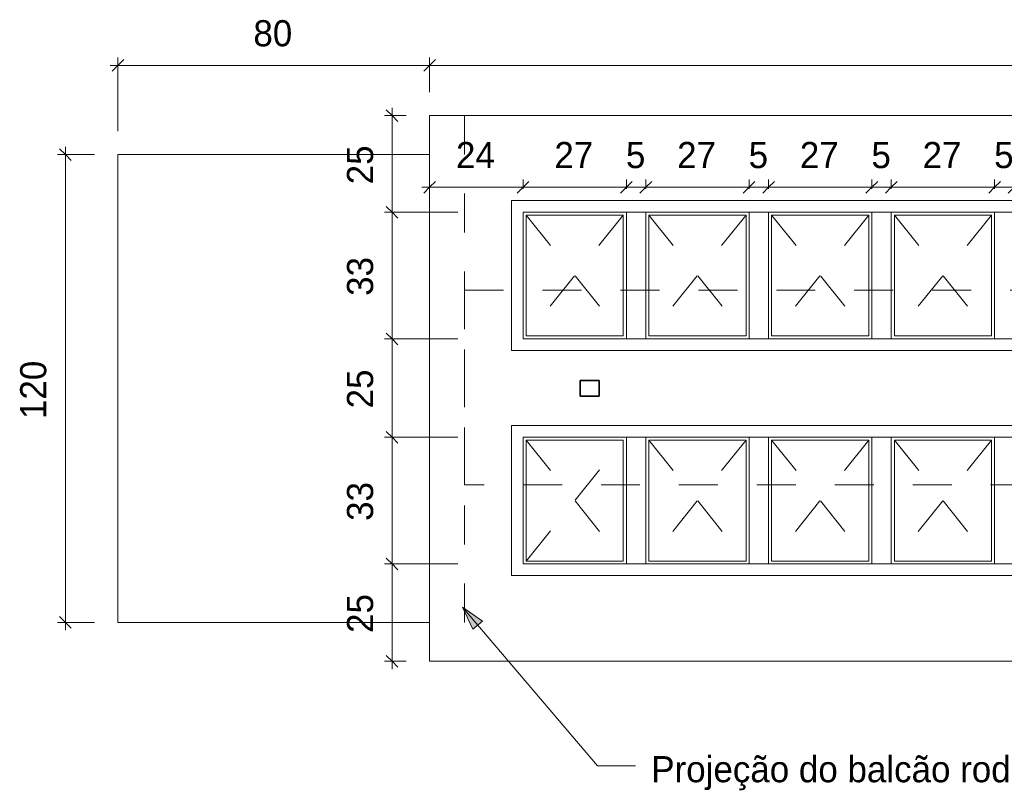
# Model space of a CAD drawing. Header units: metres. Extents: x -1.7 to 80, y -8.6 to 1.8.
# Tile 18 of 79: x 50.2 to 52.7, y -8.4 to -6.4. Entities that reach past the tile are written whole.
import ezdxf

# ---------------------------------------------------------------- set-up
doc = ezdxf.new("R2010")
doc.units = ezdxf.units.M
doc.linetypes.add('Projeção', pattern=[0.003969, 0.002381, -0.001587])
for name, color, linetype, lineweight in [('A-ANNO-DIMS', 120, 'Continuous', 9), ('A-ANNO-DIMS-20', 211, 'Continuous', 9), ('A-FLOR-OVHD', 1, 'Projeção', 18), ('A-GENM', 13, 'Continuous', 18), ('G-ANNO-TEXT', 231, 'Continuous', 9)]:
    doc.layers.add(name, color=color, linetype=linetype, lineweight=lineweight)
doc.styles.add('Century Gothic', font='GOTHIC.TTF', dxfattribs={"height": 0.067065})
doc.dimstyles.new('_Cotas_detalhamento_3_5_mm', dxfattribs={"dimscale": 0.3048, "dimtxt": 0.07, "dimasz": 0.098425, "dimexe": 0.065617, "dimexo": 0.19685, "dimgap": 0.098425, "dimtad": 1, "dimdec": 0, "dimlfac": 100, "dimzin": 0, "dimdsep": 46, "dimtxsty": 'Century Gothic', "dimblk1": 'OBLIQUE', "dimblk2": 'OBLIQUE', "dimsah": 1, "dimcen": 0.09, "dimdle": 0.065617, "dimazin": 0, "dimtfac": 1, "dimtdec": 4, "dimtix": 1, "dimtmove": 0, "dimatfit": 3, "dimfxl": 1, "dimtvp": 1, "dimtolj": 1, "dimtzin": 0, "dimarcsym": 2})

# ---------------------------------------------------------------- blocks, each defined once
blk = doc.blocks.new('Modelos genéricos 54 - Modelos genéricos 1-1890638-Planta do tampo das cubas')
at = {"layer": 'A-GENM'}
for p, q in [((-2.7835, -6.6811), (-6.0343, -6.6811)), ((-6.0343, -6.6811), (-6.0343, -8.0811)), ((-2.7835, -8.0811), (-2.7835, -6.6811)), ((-5.7943, -6.9288), (-5.5293, -6.9288)), ((-5.7943, -7.2538), (-5.7943, -6.9288)), ((-5.5293, -6.9288), (-5.5293, -7.2538)), ((-5.4793, -7.2538), (-5.4793, -6.9288)), ((-5.4793, -6.9288), (-5.2143, -6.9288)), ((-5.2143, -6.9288), (-5.2143, -7.2538)), ((-5.1643, -7.2538), (-5.1643, -6.9288)), ((-5.1643, -6.9288), (-4.8993, -6.9288)), ((-4.8993, -6.9288), (-4.8993, -7.2538)), ((-4.8493, -7.2538), (-4.8493, -6.9288)), ((-4.8493, -6.9288), (-4.5843, -6.9288)), ((-4.5843, -6.9288), (-4.5843, -7.2538)), ((-4.5343, -7.2538), (-4.5343, -6.9288)), ((-4.5343, -6.9288), (-4.2693, -6.9288)), ((-4.2693, -6.9288), (-4.2693, -7.2538)), ((-4.2193, -7.2538), (-4.2193, -6.9288)), ((-4.2193, -6.9288), (-3.9543, -6.9288)), ((-3.9543, -6.9288), (-3.9543, -7.2538)), ((-3.9043, -7.2538), (-3.9043, -6.9288)), ((-3.9043, -6.9288), (-3.6393, -6.9288)), ((-3.6393, -6.9288), (-3.6393, -7.2538)), ((-3.5893, -7.2538), (-3.5893, -6.9288)), ((-3.5893, -6.9288), (-3.0333, -6.9288)), ((-3.0333, -6.9288), (-3.0333, -7.2538)), ((-5.5293, -7.2538), (-5.7943, -7.2538)), ((-5.2143, -7.2538), (-5.4793, -7.2538)), ((-4.8993, -7.2538), (-5.1643, -7.2538)), ((-4.5843, -7.2538), (-4.8493, -7.2538)), ((-4.2693, -7.2538), (-4.5343, -7.2538)), ((-3.9543, -7.2538), (-4.2193, -7.2538)), ((-3.6393, -7.2538), (-3.9043, -7.2538)), ((-3.0333, -7.2538), (-3.5893, -7.2538)), ((-5.7943, -7.8311), (-5.7943, -7.5061)), ((-5.7943, -7.5061), (-5.5293, -7.5061)), ((-5.5293, -7.5061), (-5.5293, -7.8311)), ((-5.4793, -7.8311), (-5.4793, -7.5061)), ((-5.4793, -7.5061), (-5.2143, -7.5061)), ((-5.2143, -7.5061), (-5.2143, -7.8311)), ((-5.1643, -7.8311), (-5.1643, -7.5061)), ((-5.1643, -7.5061), (-4.8993, -7.5061)), ((-4.8993, -7.5061), (-4.8993, -7.8311)), ((-4.8493, -7.8311), (-4.8493, -7.5061)), ((-4.8493, -7.5061), (-4.5843, -7.5061)), ((-4.5843, -7.5061), (-4.5843, -7.8311)), ((-4.5343, -7.8311), (-4.5343, -7.5061)), ((-4.5343, -7.5061), (-4.2693, -7.5061)), ((-4.2693, -7.5061), (-4.2693, -7.8311)), ((-4.2193, -7.8311), (-4.2193, -7.5061)), ((-4.2193, -7.5061), (-3.9543, -7.5061)), ((-3.9543, -7.5061), (-3.9543, -7.8311)), ((-3.9043, -7.8311), (-3.9043, -7.5061)), ((-3.9043, -7.5061), (-3.6393, -7.5061)), ((-3.6393, -7.5061), (-3.6393, -7.8311)), ((-3.5893, -7.8311), (-3.5893, -7.5061)), ((-3.5893, -7.5061), (-3.0333, -7.5061)), ((-3.0333, -7.5061), (-3.0333, -7.8311)), ((-5.5293, -7.8311), (-5.7943, -7.8311)), ((-5.2143, -7.8311), (-5.4793, -7.8311)), ((-4.8993, -7.8311), (-5.1643, -7.8311)), ((-4.5843, -7.8311), (-4.8493, -7.8311)), ((-4.2693, -7.8311), (-4.5343, -7.8311)), ((-3.9543, -7.8311), (-4.2193, -7.8311)), ((-3.6393, -7.8311), (-3.9043, -7.8311)), ((-3.0333, -7.8311), (-3.5893, -7.8311)), ((-6.0343, -8.0811), (-2.7835, -8.0811))]:
    blk.add_line(p, q, dxfattribs=at)
blk = doc.blocks.new('Modelos genéricos 62 - Modelos genéricos 2-1890686-Planta do tampo das cubas')
at = {"layer": 'A-GENM', "lineweight": 35}
for p, q in [((5.9984, -12.2671), (5.9496, -12.2671)), ((5.9496, -12.2671), (5.9496, -12.3071)), ((5.9984, -12.3071), (5.9984, -12.2671)), ((7.201, -12.2671), (7.1601, -12.2671)), ((7.1601, -12.2671), (7.1601, -12.3071)), ((7.201, -12.3071), (7.201, -12.2671)), ((8.3816, -12.2671), (8.329, -12.2671)), ((8.329, -12.2671), (8.329, -12.3071)), ((8.3816, -12.3071), (8.3816, -12.2671)), ((5.9496, -12.3071), (5.9984, -12.3071)), ((7.1601, -12.3071), (7.201, -12.3071)), ((8.329, -12.3071), (8.3816, -12.3071))]:
    blk.add_line(p, q, dxfattribs=at)
blk = doc.blocks.new('Modelos genéricos 69 - Modelos genéricos 29-1890810-Planta do tampo das cubas')
at = {"layer": 'A-GENM'}
for p, q in [((8.9984, -10.8657), (8.7334, -10.8657)), ((8.7334, -10.8657), (8.7334, -11.1907)), ((8.9984, -11.1907), (8.9984, -10.8657)), ((8.7413, -11.1834), (8.7413, -10.8734)), ((8.7413, -10.8734), (8.9906, -10.8734)), ((8.9906, -10.8734), (8.9906, -11.1834)), ((8.7334, -11.1907), (8.9984, -11.1907)), ((8.9906, -11.1834), (8.7413, -11.1834))]:
    blk.add_line(p, q, dxfattribs=at)
blk = doc.blocks.new('Modelos genéricos 70 - Modelos genéricos 29-1890830-Planta do tampo das cubas')
at = {"layer": 'A-GENM'}
for p, q in [((8.9984, -10.8657), (8.7334, -10.8657)), ((8.7334, -10.8657), (8.7334, -11.1907)), ((8.9984, -11.1907), (8.9984, -10.8657)), ((8.7413, -11.1834), (8.7413, -10.8734)), ((8.7413, -10.8734), (8.9906, -10.8734)), ((8.9906, -10.8734), (8.9906, -11.1834)), ((8.7334, -11.1907), (8.9984, -11.1907)), ((8.9906, -11.1834), (8.7413, -11.1834))]:
    blk.add_line(p, q, dxfattribs=at)
blk = doc.blocks.new('Modelos genéricos 78 - Modelos genéricos 29-1890850-Planta do tampo das cubas')
at = {"layer": 'A-GENM'}
for p, q in [((8.9984, -10.8657), (8.7334, -10.8657)), ((8.7334, -10.8657), (8.7334, -11.1907)), ((8.9984, -11.1907), (8.9984, -10.8657)), ((8.7413, -11.1834), (8.7413, -10.8734)), ((8.7413, -10.8734), (8.9906, -10.8734)), ((8.9906, -10.8734), (8.9906, -11.1834)), ((8.7334, -11.1907), (8.9984, -11.1907)), ((8.9906, -11.1834), (8.7413, -11.1834))]:
    blk.add_line(p, q, dxfattribs=at)
blk = doc.blocks.new('Modelos genéricos 110 - Modelos genéricos 29-1890950-Planta do tampo das cubas')
at = {"layer": 'A-GENM'}
for p, q in [((8.7334, -3.5592), (8.7334, -3.8842)), ((8.9984, -3.5592), (8.7334, -3.5592)), ((8.9984, -3.8842), (8.9984, -3.5592)), ((8.7413, -3.5665), (8.9906, -3.5665)), ((8.7413, -3.8765), (8.7413, -3.5665)), ((8.9906, -3.5665), (8.9906, -3.8765)), ((8.7334, -3.8842), (8.9984, -3.8842)), ((8.9906, -3.8765), (8.7413, -3.8765))]:
    blk.add_line(p, q, dxfattribs=at)
blk = doc.blocks.new('Modelos genéricos 111 - Modelos genéricos 29-1890970-Planta do tampo das cubas')
at = {"layer": 'A-GENM'}
for p, q in [((8.7334, -3.5592), (8.7334, -3.8842)), ((8.9984, -3.5592), (8.7334, -3.5592)), ((8.9984, -3.8842), (8.9984, -3.5592)), ((8.7413, -3.5665), (8.9906, -3.5665)), ((8.7413, -3.8765), (8.7413, -3.5665)), ((8.9906, -3.5665), (8.9906, -3.8765)), ((8.7334, -3.8842), (8.9984, -3.8842)), ((8.9906, -3.8765), (8.7413, -3.8765))]:
    blk.add_line(p, q, dxfattribs=at)
blk = doc.blocks.new('Modelos genéricos 112 - Modelos genéricos 29-1890990-Planta do tampo das cubas')
at = {"layer": 'A-GENM'}
for p, q in [((8.7334, -3.5592), (8.7334, -3.8842)), ((8.9984, -3.5592), (8.7334, -3.5592)), ((8.9984, -3.8842), (8.9984, -3.5592)), ((8.7413, -3.5665), (8.9906, -3.5665)), ((8.7413, -3.8765), (8.7413, -3.5665)), ((8.9906, -3.5665), (8.9906, -3.8765)), ((8.7334, -3.8842), (8.9984, -3.8842)), ((8.9906, -3.8765), (8.7413, -3.8765))]:
    blk.add_line(p, q, dxfattribs=at)
blk = doc.blocks.new('Modelos genéricos 113 - Modelos genéricos 29-1891010-Planta do tampo das cubas')
at = {"layer": 'A-GENM'}
for p, q in [((8.6834, -10.8657), (8.4184, -10.8657)), ((8.4184, -10.8657), (8.4184, -11.1907)), ((8.6834, -11.1907), (8.6834, -10.8657)), ((8.4263, -11.1834), (8.4263, -10.8734)), ((8.4263, -10.8734), (8.6756, -10.8734)), ((8.6756, -10.8734), (8.6756, -11.1834)), ((8.4184, -11.1907), (8.6834, -11.1907)), ((8.6756, -11.1834), (8.4263, -11.1834))]:
    blk.add_line(p, q, dxfattribs=at)
blk = doc.blocks.new('Modelos genéricos 114 - Modelos genéricos 29-1891030-Planta do tampo das cubas')
at = {"layer": 'A-GENM'}
for p, q in [((8.4184, -3.5592), (8.4184, -3.8842)), ((8.6834, -3.5592), (8.4184, -3.5592)), ((8.6834, -3.8842), (8.6834, -3.5592)), ((8.4263, -3.5665), (8.6756, -3.5665)), ((8.4263, -3.8765), (8.4263, -3.5665)), ((8.6756, -3.5665), (8.6756, -3.8765)), ((8.4184, -3.8842), (8.6834, -3.8842)), ((8.6756, -3.8765), (8.4263, -3.8765))]:
    blk.add_line(p, q, dxfattribs=at)
blk = doc.blocks.new('Modelos genéricos 115 - Modelos genéricos 77-1891054-Planta do tampo das cubas')
at = {"layer": 'A-GENM'}
for p, q in [((-6.0343, -6.7811), (-6.8343, -6.7811)), ((-6.8343, -6.7811), (-6.8343, -7.9811)), ((-6.8343, -7.9811), (-6.0343, -7.9811))]:
    blk.add_line(p, q, dxfattribs=at)
blk = doc.blocks.new('Modelos genéricos 298 - Modelos genéricos 298-1943952-Planta do tampo das cubas')
at = {"layer": 'A-GENM'}
for p, q in [((-3.0033, -6.8888), (-5.8243, -6.8888)), ((-5.8243, -6.8888), (-5.8243, -7.2738)), ((-3.0033, -7.2738), (-3.0033, -6.8888)), ((-5.7943, -7.2438), (-5.7943, -6.9188)), ((-5.7943, -6.9188), (-3.0333, -6.9188)), ((-3.0333, -6.9188), (-3.0333, -7.2438)), ((-3.0333, -7.2438), (-5.7943, -7.2438)), ((-5.8243, -7.2738), (-3.0033, -7.2738))]:
    blk.add_line(p, q, dxfattribs=at)
blk = doc.blocks.new('Modelos genéricos 302 - Modelos genéricos 298-1944852-Planta do tampo das cubas')
at = {"layer": 'A-GENM'}
for p, q in [((-3.0033, -6.8888), (-5.8243, -6.8888)), ((-5.8243, -6.8888), (-5.8243, -7.2738)), ((-3.0033, -7.2738), (-3.0033, -6.8888)), ((-5.7943, -7.2438), (-5.7943, -6.9188)), ((-5.7943, -6.9188), (-3.0333, -6.9188)), ((-3.0333, -6.9188), (-3.0333, -7.2438)), ((-3.0333, -7.2438), (-5.7943, -7.2438)), ((-5.8243, -7.2738), (-3.0033, -7.2738))]:
    blk.add_line(p, q, dxfattribs=at)
blk = doc.blocks.new('DIMBLOCK158-Planta do tampo das cubas')
at = {"layer": 'A-ANNO-DIMS-20', "lineweight": 18}
for p, q in [((50.2745, -6.7811), (50.2595, -6.7661)), ((50.2745, -6.7811), (50.2895, -6.7961)), ((50.2745, -7.9811), (50.2595, -7.9661)), ((50.2745, -7.9811), (50.2895, -7.9961))]:
    blk.add_line(p, q, dxfattribs=at)
at = {"layer": 'A-ANNO-DIMS-20'}
for p, q in [((50.2745, -8.0011), (50.2745, -6.7611)), ((50.3493, -6.7811), (50.2545, -6.7811)), ((50.2745, -6.7811), (50.3493, -6.7811)), ((50.3493, -7.9811), (50.2545, -7.9811)), ((50.2745, -7.9811), (50.3493, -7.9811))]:
    blk.add_line(p, q, dxfattribs=at)
at = {"layer": 'A-ANNO-DIMS-20', "color": 0, "insert": (50.1585, -7.4595), "char_height": 0.06707, "width": 0.188, "attachment_point": 1, "rotation": 90, "line_spacing_factor": 0.984117, "style": 'Century Gothic'}
blk.add_mtext('120', dxfattribs=at)
blk = doc.blocks.new('_Oblique')
at = {"color": 0, "linetype": 'ByBlock', "lineweight": -2}
blk.add_line((-0.5, -0.5), (0.5, 0.5), dxfattribs=at)
blk = doc.blocks.new('DIMBLOCK159-Planta do tampo das cubas')
at = {"layer": 'A-ANNO-DIMS-20'}
for p, q in [((51.2093, -6.9034), (51.2093, -6.8446)), ((51.4493, -6.8688), (51.4493, -6.8446)), ((51.1893, -6.8646), (51.4493, -6.8646)), ((51.2093, -6.8646), (51.2093, -6.9034)), ((51.4493, -6.8646), (51.4493, -6.8688))]:
    blk.add_line(p, q, dxfattribs=at)
at = {"layer": 'A-ANNO-DIMS-20', "lineweight": 18}
for p, q in [((51.2093, -6.8646), (51.1943, -6.8796)), ((51.2093, -6.8646), (51.2243, -6.8496)), ((51.4493, -6.8646), (51.4343, -6.8796)), ((51.4493, -6.8646), (51.4643, -6.8496))]:
    blk.add_line(p, q, dxfattribs=at)
at = {"layer": 'A-ANNO-DIMS-20', "color": 0, "insert": (51.2771, -6.7486), "char_height": 0.06707, "width": 0.125333, "attachment_point": 1, "line_spacing_factor": 0.984117, "style": 'Century Gothic'}
blk.add_mtext('24', dxfattribs=at)
blk = doc.blocks.new('DIMBLOCK160-Planta do tampo das cubas')
at = {"layer": 'A-ANNO-DIMS-20'}
for p, q in [((51.4493, -6.8688), (51.4493, -6.8446)), ((51.7143, -6.8688), (51.7143, -6.8446)), ((51.4493, -6.8646), (51.7143, -6.8646)), ((51.4493, -6.8646), (51.4493, -6.8688)), ((51.7143, -6.8646), (51.7143, -6.8688))]:
    blk.add_line(p, q, dxfattribs=at)
at = {"layer": 'A-ANNO-DIMS-20', "lineweight": 18}
for p, q in [((51.4493, -6.8646), (51.4343, -6.8796)), ((51.4493, -6.8646), (51.4643, -6.8496)), ((51.7143, -6.8646), (51.6993, -6.8796)), ((51.7143, -6.8646), (51.7293, -6.8496))]:
    blk.add_line(p, q, dxfattribs=at)
at = {"layer": 'A-ANNO-DIMS-20', "color": 0, "insert": (51.5296, -6.7486), "char_height": 0.06707, "width": 0.125333, "attachment_point": 1, "line_spacing_factor": 0.984117, "style": 'Century Gothic'}
blk.add_mtext('27', dxfattribs=at)
blk = doc.blocks.new('DIMBLOCK161-Planta do tampo das cubas')
at = {"layer": 'A-ANNO-DIMS-20'}
for p, q in [((51.7143, -6.8688), (51.7143, -6.8446)), ((51.7643, -6.8688), (51.7643, -6.8446)), ((51.7143, -6.8646), (51.7643, -6.8646)), ((51.7143, -6.8646), (51.7143, -6.8688)), ((51.7643, -6.8646), (51.7643, -6.8688))]:
    blk.add_line(p, q, dxfattribs=at)
at = {"layer": 'A-ANNO-DIMS-20', "lineweight": 18}
for p, q in [((51.7143, -6.8646), (51.6993, -6.8796)), ((51.7143, -6.8646), (51.7293, -6.8496)), ((51.7643, -6.8646), (51.7493, -6.8796)), ((51.7643, -6.8646), (51.7793, -6.8496))]:
    blk.add_line(p, q, dxfattribs=at)
at = {"layer": 'A-ANNO-DIMS-20', "color": 0, "insert": (51.7132, -6.7486), "char_height": 0.0671, "width": 0.062667, "attachment_point": 1, "line_spacing_factor": 0.984117, "style": 'Century Gothic'}
blk.add_mtext('5', dxfattribs=at)
blk = doc.blocks.new('DIMBLOCK162-Planta do tampo das cubas')
at = {"layer": 'A-ANNO-DIMS-20'}
for p, q in [((51.7643, -6.8688), (51.7643, -6.8446)), ((52.0293, -6.8688), (52.0293, -6.8446)), ((51.7643, -6.8646), (52.0293, -6.8646)), ((51.7643, -6.8646), (51.7643, -6.8688)), ((52.0293, -6.8646), (52.0293, -6.8688))]:
    blk.add_line(p, q, dxfattribs=at)
at = {"layer": 'A-ANNO-DIMS-20', "lineweight": 18}
for p, q in [((51.7643, -6.8646), (51.7493, -6.8796)), ((51.7643, -6.8646), (51.7793, -6.8496)), ((52.0293, -6.8646), (52.0143, -6.8796)), ((52.0293, -6.8646), (52.0443, -6.8496))]:
    blk.add_line(p, q, dxfattribs=at)
at = {"layer": 'A-ANNO-DIMS-20', "color": 0, "insert": (51.8446, -6.7486), "char_height": 0.06707, "width": 0.125333, "attachment_point": 1, "line_spacing_factor": 0.984117, "style": 'Century Gothic'}
blk.add_mtext('27', dxfattribs=at)
blk = doc.blocks.new('DIMBLOCK163-Planta do tampo das cubas')
at = {"layer": 'A-ANNO-DIMS-20'}
for p, q in [((52.0293, -6.8688), (52.0293, -6.8446)), ((52.0793, -6.8688), (52.0793, -6.8446)), ((52.0293, -6.8646), (52.0793, -6.8646)), ((52.0293, -6.8646), (52.0293, -6.8688)), ((52.0793, -6.8646), (52.0793, -6.8688))]:
    blk.add_line(p, q, dxfattribs=at)
at = {"layer": 'A-ANNO-DIMS-20', "lineweight": 18}
for p, q in [((52.0293, -6.8646), (52.0143, -6.8796)), ((52.0293, -6.8646), (52.0443, -6.8496)), ((52.0793, -6.8646), (52.0643, -6.8796)), ((52.0793, -6.8646), (52.0943, -6.8496))]:
    blk.add_line(p, q, dxfattribs=at)
at = {"layer": 'A-ANNO-DIMS-20', "color": 0, "insert": (52.0282, -6.7486), "char_height": 0.0671, "width": 0.062667, "attachment_point": 1, "line_spacing_factor": 0.984117, "style": 'Century Gothic'}
blk.add_mtext('5', dxfattribs=at)
blk = doc.blocks.new('DIMBLOCK164-Planta do tampo das cubas')
at = {"layer": 'A-ANNO-DIMS-20'}
for p, q in [((52.0793, -6.8688), (52.0793, -6.8446)), ((52.3443, -6.8688), (52.3443, -6.8446)), ((52.0793, -6.8646), (52.3443, -6.8646)), ((52.0793, -6.8646), (52.0793, -6.8688)), ((52.3443, -6.8646), (52.3443, -6.8688))]:
    blk.add_line(p, q, dxfattribs=at)
at = {"layer": 'A-ANNO-DIMS-20', "lineweight": 18}
for p, q in [((52.0793, -6.8646), (52.0643, -6.8796)), ((52.0793, -6.8646), (52.0943, -6.8496)), ((52.3443, -6.8646), (52.3293, -6.8796)), ((52.3443, -6.8646), (52.3593, -6.8496))]:
    blk.add_line(p, q, dxfattribs=at)
at = {"layer": 'A-ANNO-DIMS-20', "color": 0, "insert": (52.1596, -6.7486), "char_height": 0.06707, "width": 0.125333, "attachment_point": 1, "line_spacing_factor": 0.984117, "style": 'Century Gothic'}
blk.add_mtext('27', dxfattribs=at)
blk = doc.blocks.new('DIMBLOCK165-Planta do tampo das cubas')
at = {"layer": 'A-ANNO-DIMS-20'}
for p, q in [((52.3443, -6.8688), (52.3443, -6.8446)), ((52.3943, -6.8688), (52.3943, -6.8446)), ((52.3443, -6.8646), (52.3943, -6.8646)), ((52.3443, -6.8646), (52.3443, -6.8688)), ((52.3943, -6.8646), (52.3943, -6.8688))]:
    blk.add_line(p, q, dxfattribs=at)
at = {"layer": 'A-ANNO-DIMS-20', "lineweight": 18}
for p, q in [((52.3443, -6.8646), (52.3293, -6.8796)), ((52.3443, -6.8646), (52.3593, -6.8496)), ((52.3943, -6.8646), (52.3793, -6.8796)), ((52.3943, -6.8646), (52.4093, -6.8496))]:
    blk.add_line(p, q, dxfattribs=at)
at = {"layer": 'A-ANNO-DIMS-20', "color": 0, "insert": (52.3432, -6.7486), "char_height": 0.0671, "width": 0.062667, "attachment_point": 1, "line_spacing_factor": 0.984117, "style": 'Century Gothic'}
blk.add_mtext('5', dxfattribs=at)
blk = doc.blocks.new('DIMBLOCK166-Planta do tampo das cubas')
at = {"layer": 'A-ANNO-DIMS-20'}
for p, q in [((52.3943, -6.8688), (52.3943, -6.8446)), ((52.6593, -6.8688), (52.6593, -6.8446)), ((52.3943, -6.8646), (52.6593, -6.8646)), ((52.3943, -6.8646), (52.3943, -6.8688)), ((52.6593, -6.8646), (52.6593, -6.8688))]:
    blk.add_line(p, q, dxfattribs=at)
at = {"layer": 'A-ANNO-DIMS-20', "lineweight": 18}
for p, q in [((52.3943, -6.8646), (52.3793, -6.8796)), ((52.3943, -6.8646), (52.4093, -6.8496)), ((52.6593, -6.8646), (52.6443, -6.8796)), ((52.6593, -6.8646), (52.6743, -6.8496))]:
    blk.add_line(p, q, dxfattribs=at)
at = {"layer": 'A-ANNO-DIMS-20', "color": 0, "insert": (52.4746, -6.7486), "char_height": 0.06707, "width": 0.125333, "attachment_point": 1, "line_spacing_factor": 0.984117, "style": 'Century Gothic'}
blk.add_mtext('27', dxfattribs=at)
blk = doc.blocks.new('DIMBLOCK167-Planta do tampo das cubas')
at = {"layer": 'A-ANNO-DIMS-20'}
for p, q in [((52.6593, -6.8688), (52.6593, -6.8446)), ((52.7093, -6.8688), (52.7093, -6.8446)), ((52.6593, -6.8646), (52.7093, -6.8646)), ((52.6593, -6.8646), (52.6593, -6.8688)), ((52.7093, -6.8646), (52.7093, -6.8688))]:
    blk.add_line(p, q, dxfattribs=at)
at = {"layer": 'A-ANNO-DIMS-20', "lineweight": 18}
for p, q in [((52.6593, -6.8646), (52.6443, -6.8796)), ((52.6593, -6.8646), (52.6743, -6.8496)), ((52.7093, -6.8646), (52.6943, -6.8796)), ((52.7093, -6.8646), (52.7243, -6.8496))]:
    blk.add_line(p, q, dxfattribs=at)
at = {"layer": 'A-ANNO-DIMS-20', "color": 0, "insert": (52.6582, -6.7486), "char_height": 0.0671, "width": 0.062667, "attachment_point": 1, "line_spacing_factor": 0.984117, "style": 'Century Gothic'}
blk.add_mtext('5', dxfattribs=at)
blk = doc.blocks.new('DIMBLOCK176-Planta do tampo das cubas')
at = {"layer": 'A-ANNO-DIMS-20', "lineweight": 18}
for p, q in [((51.1132, -6.6811), (51.0982, -6.6661)), ((51.1132, -6.6811), (51.1282, -6.6961)), ((51.1132, -6.9288), (51.0982, -6.9138)), ((51.1132, -6.9288), (51.1282, -6.9438))]:
    blk.add_line(p, q, dxfattribs=at)
at = {"layer": 'A-ANNO-DIMS-20'}
for p, q in [((51.1132, -6.6611), (51.1132, -6.9288)), ((51.1493, -6.6811), (51.0932, -6.6811)), ((51.1132, -6.6811), (51.1493, -6.6811)), ((51.2815, -6.9288), (51.0932, -6.9288)), ((51.1132, -6.9288), (51.2815, -6.9288))]:
    blk.add_line(p, q, dxfattribs=at)
at = {"layer": 'A-ANNO-DIMS-20', "color": 0, "insert": (50.9973, -6.8572), "char_height": 0.06707, "width": 0.125333, "attachment_point": 1, "rotation": 90, "line_spacing_factor": 0.984117, "style": 'Century Gothic'}
blk.add_mtext('25', dxfattribs=at)
blk = doc.blocks.new('DIMBLOCK177-Planta do tampo das cubas')
at = {"layer": 'A-ANNO-DIMS-20', "lineweight": 18}
for p, q in [((51.1132, -6.9288), (51.0982, -6.9138)), ((51.1132, -6.9288), (51.1282, -6.9438)), ((51.1132, -7.2538), (51.0982, -7.2388)), ((51.1132, -7.2538), (51.1282, -7.2688))]:
    blk.add_line(p, q, dxfattribs=at)
at = {"layer": 'A-ANNO-DIMS-20'}
for p, q in [((51.2815, -6.9288), (51.0932, -6.9288)), ((51.1132, -6.9288), (51.1132, -7.2538)), ((51.1132, -6.9288), (51.2815, -6.9288)), ((51.2815, -7.2538), (51.0932, -7.2538)), ((51.1132, -7.2538), (51.2815, -7.2538))]:
    blk.add_line(p, q, dxfattribs=at)
at = {"layer": 'A-ANNO-DIMS-20', "color": 0, "insert": (50.9973, -7.1435), "char_height": 0.06707, "width": 0.125333, "attachment_point": 1, "rotation": 90, "line_spacing_factor": 0.984117, "style": 'Century Gothic'}
blk.add_mtext('33', dxfattribs=at)
blk = doc.blocks.new('DIMBLOCK178-Planta do tampo das cubas')
at = {"layer": 'A-ANNO-DIMS-20', "lineweight": 18}
for p, q in [((51.1132, -7.2538), (51.0982, -7.2388)), ((51.1132, -7.2538), (51.1282, -7.2688)), ((51.1132, -7.5061), (51.0982, -7.4911)), ((51.1132, -7.5061), (51.1282, -7.5211))]:
    blk.add_line(p, q, dxfattribs=at)
at = {"layer": 'A-ANNO-DIMS-20'}
for p, q in [((51.2815, -7.2538), (51.0932, -7.2538)), ((51.1132, -7.2538), (51.1132, -7.5061)), ((51.1132, -7.2538), (51.2815, -7.2538)), ((51.2815, -7.5061), (51.0932, -7.5061)), ((51.1132, -7.5061), (51.2815, -7.5061))]:
    blk.add_line(p, q, dxfattribs=at)
at = {"layer": 'A-ANNO-DIMS-20', "color": 0, "insert": (50.9973, -7.4322), "char_height": 0.06707, "width": 0.125333, "attachment_point": 1, "rotation": 90, "line_spacing_factor": 0.984117, "style": 'Century Gothic'}
blk.add_mtext('25', dxfattribs=at)
blk = doc.blocks.new('DIMBLOCK179-Planta do tampo das cubas')
at = {"layer": 'A-ANNO-DIMS-20', "lineweight": 18}
for p, q in [((51.1132, -7.5061), (51.0982, -7.4911)), ((51.1132, -7.5061), (51.1282, -7.5211)), ((51.1132, -7.8311), (51.0982, -7.8161)), ((51.1132, -7.8311), (51.1282, -7.8461))]:
    blk.add_line(p, q, dxfattribs=at)
at = {"layer": 'A-ANNO-DIMS-20'}
for p, q in [((51.2815, -7.5061), (51.0932, -7.5061)), ((51.1132, -7.5061), (51.1132, -7.8311)), ((51.1132, -7.5061), (51.2815, -7.5061)), ((51.2815, -7.8311), (51.0932, -7.8311)), ((51.1132, -7.8311), (51.2815, -7.8311))]:
    blk.add_line(p, q, dxfattribs=at)
at = {"layer": 'A-ANNO-DIMS-20', "color": 0, "insert": (50.9973, -7.7208), "char_height": 0.06707, "width": 0.125333, "attachment_point": 1, "rotation": 90, "line_spacing_factor": 0.984117, "style": 'Century Gothic'}
blk.add_mtext('33', dxfattribs=at)
blk = doc.blocks.new('DIMBLOCK180-Planta do tampo das cubas')
at = {"layer": 'A-ANNO-DIMS-20'}
for p, q in [((51.2815, -7.8311), (51.0932, -7.8311)), ((51.1132, -7.8311), (51.1132, -8.1011)), ((51.1132, -7.8311), (51.2815, -7.8311)), ((51.1493, -8.0811), (51.0932, -8.0811)), ((51.1132, -8.0811), (51.1493, -8.0811))]:
    blk.add_line(p, q, dxfattribs=at)
at = {"layer": 'A-ANNO-DIMS-20', "lineweight": 18}
for p, q in [((51.1132, -7.8311), (51.0982, -7.8161)), ((51.1132, -7.8311), (51.1282, -7.8461)), ((51.1132, -8.0811), (51.0982, -8.0661)), ((51.1132, -8.0811), (51.1282, -8.0961))]:
    blk.add_line(p, q, dxfattribs=at)
at = {"layer": 'A-ANNO-DIMS-20', "color": 0, "insert": (50.9973, -8.0083), "char_height": 0.06707, "width": 0.125333, "attachment_point": 1, "rotation": 90, "line_spacing_factor": 0.984117, "style": 'Century Gothic'}
blk.add_mtext('25', dxfattribs=at)
blk = doc.blocks.new('DIMBLOCK181-Planta do tampo das cubas')
at = {"layer": 'A-ANNO-DIMS-20'}
for p, q in [((50.4093, -6.7211), (50.4093, -6.532)), ((51.2093, -6.6211), (51.2093, -6.532)), ((50.3893, -6.552), (51.2093, -6.552)), ((50.4093, -6.552), (50.4093, -6.7211)), ((51.2093, -6.552), (51.2093, -6.6211))]:
    blk.add_line(p, q, dxfattribs=at)
at = {"layer": 'A-ANNO-DIMS-20', "lineweight": 18}
for p, q in [((50.4093, -6.552), (50.4243, -6.537)), ((51.2093, -6.552), (51.2243, -6.537)), ((50.4093, -6.552), (50.3943, -6.567)), ((51.2093, -6.552), (51.1943, -6.567))]:
    blk.add_line(p, q, dxfattribs=at)
at = {"layer": 'A-ANNO-DIMS-20', "color": 0, "insert": (50.7571, -6.4361), "char_height": 0.06707, "width": 0.125333, "attachment_point": 1, "line_spacing_factor": 0.984117, "style": 'Century Gothic'}
blk.add_mtext('80', dxfattribs=at)
blk = doc.blocks.new('DIMBLOCK182-Planta do tampo das cubas')
at = {"layer": 'A-ANNO-DIMS-20'}
for p, q in [((51.2093, -6.6211), (51.2093, -6.532)), ((54.4601, -6.6211), (54.4601, -6.532)), ((51.2093, -6.552), (54.4801, -6.552)), ((51.2093, -6.552), (51.2093, -6.6211)), ((54.4601, -6.552), (54.4601, -6.6211))]:
    blk.add_line(p, q, dxfattribs=at)
at = {"layer": 'A-ANNO-DIMS-20', "lineweight": 18}
for p, q in [((51.2093, -6.552), (51.2243, -6.537)), ((54.4601, -6.552), (54.4751, -6.537)), ((51.2093, -6.552), (51.1943, -6.567)), ((54.4601, -6.552), (54.4451, -6.567))]:
    blk.add_line(p, q, dxfattribs=at)
at = {"layer": 'A-ANNO-DIMS-20', "color": 0, "insert": (52.7564, -6.4361), "char_height": 0.06707, "width": 0.188, "attachment_point": 1, "line_spacing_factor": 0.984117, "style": 'Century Gothic'}
blk.add_mtext('325', dxfattribs=at)

msp = doc.modelspace()

# ---------------------------------------------------------------- hatches: boundary and pattern name
at = {"layer": 'G-ANNO-TEXT'}
msp.add_hatch(color=210, dxfattribs=at).paths.add_polyline_path([(51.2939, -7.9425), (51.3206, -7.9986), (51.3451, -7.9777)], flags=0)

# ---------------------------------------------------------------- linework, layer by layer
at = {"layer": 'A-FLOR-OVHD'}
for p, q in [((51.2993, -6.6811), (51.2993, -8.0811)), ((51.4572, -6.9361), (51.7065, -7.2461)), ((51.7065, -6.9361), (51.4572, -7.2461)), ((51.7722, -6.9361), (52.0215, -7.2461)), ((52.0215, -6.9361), (51.7722, -7.2461)), ((52.0872, -6.9361), (52.3365, -7.2461)), ((52.3365, -6.9361), (52.0872, -7.2461)), ((52.4022, -6.9361), (52.6515, -7.2461)), ((52.6515, -6.9361), (52.4022, -7.2461)), ((51.2993, -7.1286), (54.3493, -7.1286)), ((51.2993, -7.6286), (51.2993, -7.1286)), ((51.4572, -7.8238), (51.7065, -7.5138)), ((51.4572, -7.5138), (51.7065, -7.8238)), ((51.7722, -7.5138), (52.0215, -7.8238)), ((52.0215, -7.5138), (51.7722, -7.8238)), ((52.0872, -7.5138), (52.3365, -7.8238)), ((52.3365, -7.5138), (52.0872, -7.8238)), ((52.4022, -7.5138), (52.6515, -7.8238)), ((52.6515, -7.5138), (52.4022, -7.8238)), ((54.3493, -7.6286), (51.2993, -7.6286))]:
    msp.add_line(p, q, dxfattribs=at)
at = {"layer": 'G-ANNO-TEXT', "color": 210}
for p, q in [((51.2939, -7.9425), (51.3206, -7.9986)), ((51.3451, -7.9777), (51.2939, -7.9425)), ((51.2939, -7.9425), (51.6403, -8.3493)), ((51.3206, -7.9986), (51.3451, -7.9777)), ((51.6403, -8.3493), (51.7377, -8.3493))]:
    msp.add_line(p, q, dxfattribs=at)

# ---------------------------------------------------------------- block references
at = {"layer": 'A-GENM'}
for name, p in [('Modelos genéricos 54 - Modelos genéricos 1-1890638-Planta do tampo das cubas', (57.2436, 0)), ('Modelos genéricos 115 - Modelos genéricos 77-1891054-Planta do tampo das cubas', (57.2436, 0)), ('Modelos genéricos 298 - Modelos genéricos 298-1943952-Planta do tampo das cubas', (57.2436, -0.01)), ('Modelos genéricos 114 - Modelos genéricos 29-1891030-Planta do tampo das cubas', (43.0309, -3.3696)), ('Modelos genéricos 112 - Modelos genéricos 29-1890990-Planta do tampo das cubas', (43.0309, -3.3696)), ('Modelos genéricos 111 - Modelos genéricos 29-1890970-Planta do tampo das cubas', (43.3459, -3.3696)), ('Modelos genéricos 110 - Modelos genéricos 29-1890950-Planta do tampo das cubas', (43.6609, -3.3696)), ('Modelos genéricos 62 - Modelos genéricos 2-1890686-Planta do tampo das cubas', (45.6459, 4.9067)), ('Modelos genéricos 302 - Modelos genéricos 298-1944852-Planta do tampo das cubas', (57.2436, -0.5873)), ('Modelos genéricos 113 - Modelos genéricos 29-1891010-Planta do tampo das cubas', (43.0309, 3.3596)), ('Modelos genéricos 78 - Modelos genéricos 29-1890850-Planta do tampo das cubas', (43.0309, 3.3596)), ('Modelos genéricos 70 - Modelos genéricos 29-1890830-Planta do tampo das cubas', (43.3459, 3.3596)), ('Modelos genéricos 69 - Modelos genéricos 29-1890810-Planta do tampo das cubas', (43.6609, 3.3596))]:
    msp.add_blockref(name, p, dxfattribs=at)

# ---------------------------------------------------------------- texts
at = {"layer": 'G-ANNO-TEXT', "color": 7, "insert": (51.7783, -8.3243), "char_height": 0.067065, "width": 2.087297, "attachment_point": 1, "line_spacing_factor": 0.984117, "style": 'Century Gothic'}
msp.add_mtext('Projeção do balcão rodízio com travas\\P', dxfattribs=at)

# ---------------------------------------------------------------- dimensions: what is measured, and where the dimension line sits
at = {"layer": 'A-ANNO-DIMS'}
for base, p1, p2, override, picture, middle in [((51.2093, -6.552), (50.4093, -6.7811), (51.2093, -6.6811), {"dimpost": '<>', "dimfxl": 0.806226}, 'DIMBLOCK181-Planta do tampo das cubas', (50.8093, -6.4868)), ((54.4601, -6.552), (51.2093, -6.6811), (54.4601, -6.6811), {"dimpost": '<>', "dimfxl": 3.250768}, 'DIMBLOCK182-Planta do tampo das cubas', (52.8347, -6.4868)), ((51.4493, -6.8646), (51.2093, -6.8434), (51.4493, -6.9288), {"dimpost": '<>', "dimfxl": 0.254744}, 'DIMBLOCK159-Planta do tampo das cubas', (51.3293, -6.8002)), ((51.7143111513, -6.8645805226), (51.4493111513, -6.928774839), (51.7143111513, -6.928774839), {"dimpost": '<>', "dimfxl": 0.265}, 'DIMBLOCK160-Planta do tampo das cubas', (51.5818111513, -6.7993610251)), ((51.7643, -6.8646), (51.7143, -6.9288), (51.7643, -6.9288), {"dimpost": '<>', "dimfxl": 0.05}, 'DIMBLOCK161-Planta do tampo das cubas', (51.7393, -6.8002)), ((52.0293111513, -6.8645805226), (51.7643111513, -6.928774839), (52.0293111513, -6.928774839), {"dimpost": '<>', "dimfxl": 0.265}, 'DIMBLOCK162-Planta do tampo das cubas', (51.8968111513, -6.7993610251)), ((52.0793, -6.8646), (52.0293, -6.9288), (52.0793, -6.9288), {"dimpost": '<>', "dimfxl": 0.05}, 'DIMBLOCK163-Planta do tampo das cubas', (52.0543, -6.8002)), ((52.3443111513, -6.8645805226), (52.0793111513, -6.928774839), (52.3443111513, -6.928774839), {"dimpost": '<>', "dimfxl": 0.265}, 'DIMBLOCK164-Planta do tampo das cubas', (52.2118111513, -6.7993610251)), ((52.3943, -6.8646), (52.3443, -6.9288), (52.3943, -6.9288), {"dimpost": '<>', "dimfxl": 0.05}, 'DIMBLOCK165-Planta do tampo das cubas', (52.3693, -6.8002)), ((52.6593111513, -6.8645805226), (52.3943111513, -6.928774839), (52.6593111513, -6.928774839), {"dimpost": '<>', "dimfxl": 0.265}, 'DIMBLOCK166-Planta do tampo das cubas', (52.5268111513, -6.7993610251)), ((52.7093, -6.8646), (52.6593, -6.9288), (52.7093, -6.9288), {"dimpost": '<>', "dimfxl": 0.05}, 'DIMBLOCK167-Planta do tampo das cubas', (52.6843, -6.8002))]:
    dim = msp.add_linear_dim(base=base, p1=p1, p2=p2, dimstyle='_Cotas_detalhamento_3_5_mm', override=override, dxfattribs=at)
    dim.commit()
    dim.dimension.update_dxf_attribs({"geometry": picture, "text_midpoint": middle})
for base, p1, p2, override, picture, middle in [((51.1132, -6.9288), (51.2093, -6.6811), (51.3415, -6.9288), {"dimpost": '<>', "dimfxl": 0.280738}, 'DIMBLOCK176-Planta do tampo das cubas', (51.048, -6.8049)), ((50.2745, -6.7811), (50.4093, -7.9811), (50.4093, -6.7811), {"dimpost": '<>', "dimfxl": 1.2}, 'DIMBLOCK158-Planta do tampo das cubas', (50.2093, -7.3811)), ((51.1132235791, -7.253774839), (51.3415214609, -6.928774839), (51.3415214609, -7.253774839), {"dimpost": '<>', "dimfxl": 0.325}, 'DIMBLOCK177-Planta do tampo das cubas', (51.0480040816, -7.091274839)), ((51.1132, -7.5061), (51.3415, -7.2538), (51.3415, -7.5061), {"dimpost": '<>', "dimfxl": 0.252343}, 'DIMBLOCK178-Planta do tampo das cubas', (51.048, -7.3799)), ((51.1132235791, -7.8311177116), (51.3415214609, -7.5061177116), (51.3415214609, -7.8311177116), {"dimpost": '<>', "dimfxl": 0.325}, 'DIMBLOCK179-Planta do tampo das cubas', (51.0480040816, -7.6686177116)), ((51.1132, -8.0811), (51.3415, -7.8311), (51.2093, -8.0811), {"dimpost": '<>', "dimfxl": 0.282807}, 'DIMBLOCK180-Planta do tampo das cubas', (51.048, -7.9561))]:
    dim = msp.add_linear_dim(base=base, p1=p1, p2=p2, angle=90, dimstyle='_Cotas_detalhamento_3_5_mm', override=override, dxfattribs=at)
    dim.commit()
    dim.dimension.update_dxf_attribs({"geometry": picture, "text_midpoint": middle})

doc.saveas('drawing.dxf')
